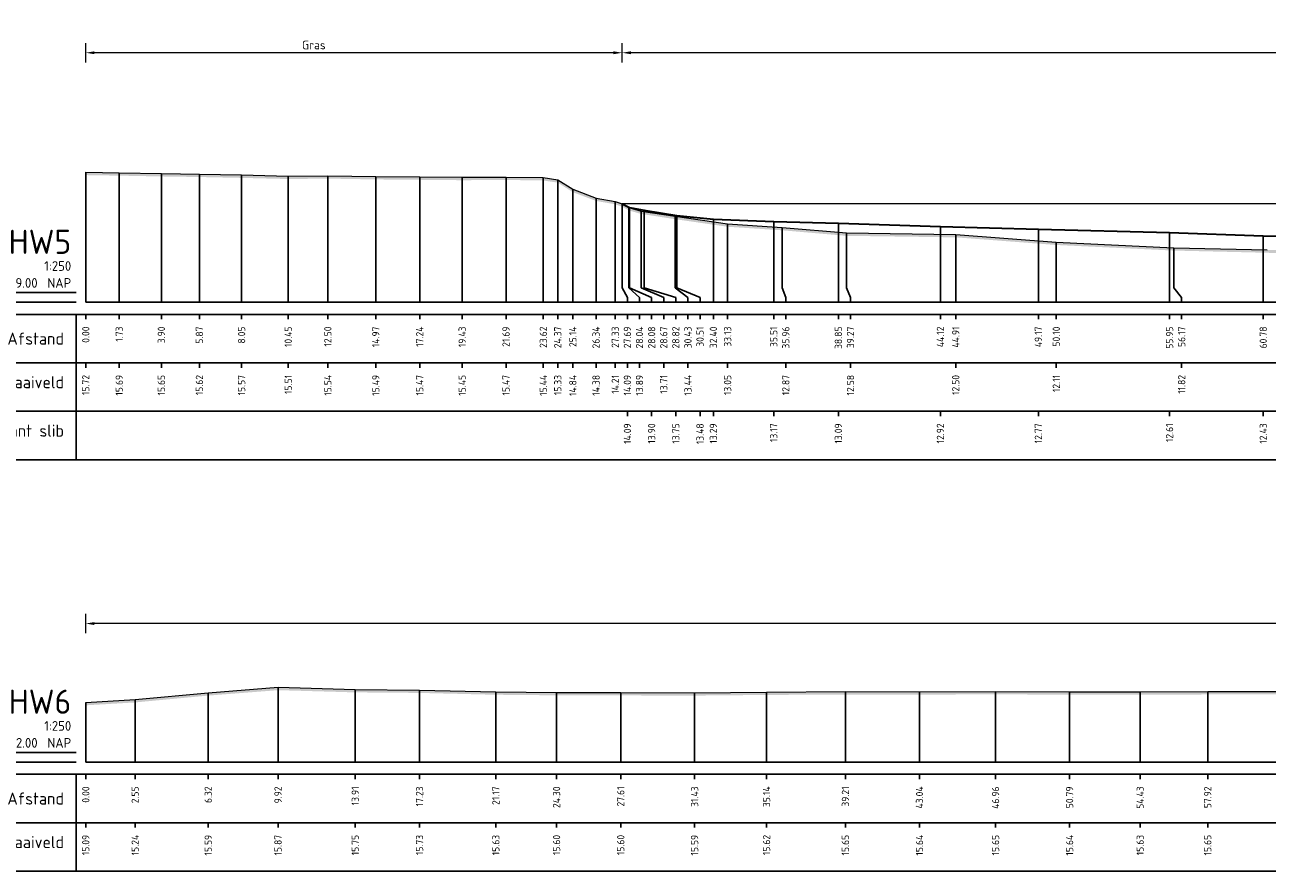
# Model space of a CAD drawing. Header units: metres. Extents: x 197882 to 206172, y 361908 to 364395.
# Tile 39 of 50: x 205781 to 205845, y 364260 to 364304. Entities that reach past the tile are written whole.
import ezdxf
from ezdxf.enums import TextEntityAlignment as Align

# ---------------------------------------------------------------- set-up
doc = ezdxf.new("R2010")
doc.units = ezdxf.units.M
doc.header["$PDMODE"] = 35
doc.header["$PDSIZE"] = 0.075
for name, color, linetype, lineweight in [('X-ME-AL-PROFIEL_BOVENKANT SLIB-GD', 42, 'Continuous', 35), ('X-ME-AL-PROFIEL_HUIDIG MAAIVELD-GD', 252, 'Continuous', 0), ('X-XX-AL-DETAIL1-M', 7, 'Continuous', 18)]:
    doc.layers.add(name, color=color, linetype=linetype, lineweight=lineweight)
doc.layers.add('X-ME-AL-PROFIEL_WATERLIJN-GD', color=150, linetype='Continuous')
doc.layers.add('X-ME-AL-PROFIELRASTER-S', color=7, linetype='Continuous')
doc.styles.add('NLCS-ISO-ANNOTATIEF-T18', font='NLCS-ISO.ttf', dxfattribs={"height": 1.8})
doc.styles.add('NLCS-ISO-ANNOTATIVE-T18', font='NLCS-ISO.ttf', dxfattribs={"height": 1.8})
doc.dimstyles.new('NLCS-ANNOTATIEF-T18-PIJL_L2_H0', dxfattribs={"dimtxt": 2.5, "dimasz": 1.8, "dimexe": 2, "dimexo": 2, "dimgap": 0.7, "dimtad": 1, "dimzin": 0, "dimdsep": 46, "dimtxsty": 'NLCS-ISO-ANNOTATIEF-T18', "dimcen": 0, "dimdle": 2, "dimclrd": 256, "dimclre": 256, "dimclrt": 10, "dimaunit": 2, "dimadec": 0, "dimazin": 0, "dimtfac": 1, "dimtdec": 3, "dimtofl": 0, "dimtmove": 0, "dimatfit": 3, "dimfxl": 2, "dimfxlon": 1, "dimtfillclr": 256, "dimtolj": 1, "dimtzin": 0, "dimlwd": -1, "dimlwe": -1, "dimarcsym": 0})

# ---------------------------------------------------------------- blocks, each defined once
blk = doc.blocks.new('SAL-PROFIELRASTER-D')
at = {"color": 0, "linetype": 'ByBlock', "lineweight": -2, "flags": 128}
for points in [[(-2, 0), (-72, 0)], [(-24, 2), (-23, 0), (-22, 2), (-2, 2)], [(-72, -12.5), (-72, -2.5)], [(0, -2.5), (-72, -2.5)], [(-2, -12.5), (-2, -2.5)], [(0, -12.5), (-72, -12.5)]]:
    blk.add_lwpolyline(points, dxfattribs=at)
at = {"color": 0, "linetype": 'ByBlock', "lineweight": -2, "style": 'NLCS-ISO-ANNOTATIVE-T18'}
blk.add_text('NAP', height=2, dxfattribs=at).set_placement((-3, 3), align=Align.RIGHT)
blk.add_text('Afstand', height=2.5, dxfattribs=at).set_placement((-4.5, -7.5), align=Align.MIDDLE_RIGHT)
for tag, height, p in [('PROFIELNR', 5, (-3, 10)), ('SCHAAL', 2, (-3, 6.5)), ('NAP', 2, (-9.94, 3))]:
    blk.add_attdef(tag, text='', height=height, dxfattribs=at).set_placement(p, align=Align.RIGHT)
blk = doc.blocks.new('SAL-PROFIELRASTER_BALK_EIND1-D')
at = {"color": 0, "linetype": 'ByBlock', "lineweight": -2, "flags": 128}
for points in [[(0, 0), (1, 0)], [(0, -2.5), (1, -2.5)], [(0, -12.5), (1, -12.5)]]:
    blk.add_lwpolyline(points, dxfattribs=at)
blk = doc.blocks.new('SAL-PROFIELRASTER_BALK-D')
at = {"color": 0, "linetype": 'ByBlock', "lineweight": -2}
for p, q in [((-72, -12.5), (-72, -2.5)), ((-2, -2.5), (-2, -12.5)), ((0, -12.5), (-72, -12.5))]:
    blk.add_line(p, q, dxfattribs=at)
at = {"color": 0, "linetype": 'ByBlock', "lineweight": -2, "style": 'NLCS-ISO-ANNOTATIVE-T18'}
for tag, height, p in [('TITEL1', 2.5, (-4.5, -6.5)), ('TITEL2', 1.5, (-4.5, -9.5))]:
    blk.add_attdef(tag, text='', height=height, dxfattribs=at).set_placement(p, align=Align.MIDDLE_RIGHT)
blk = doc.blocks.new('SAL-PROFIELRASTER_BALK_EIND2-D')
at = {"color": 0, "linetype": 'ByBlock', "lineweight": -2}
blk.add_line((1, -12.5), (0, -12.5), dxfattribs=at)
blk = doc.blocks.new('SAL-PROFIELRASTER_BALK_DATA-D')
at = {"color": 0, "linetype": 'ByBlock', "lineweight": -2}
blk.add_lwpolyline([(0, -3.5), (0, -2.5)], dxfattribs=at)
at = {"color": 0, "linetype": 'ByBlock', "lineweight": -2, "style": 'NLCS-ISO-ANNOTATIVE-T18'}
blk.add_attdef('GETAL', text='', height=1.5, rotation=90, dxfattribs=at).set_placement((0.75, -5), align=Align.RIGHT)
blk = doc.blocks.new('SAL-PROFIELRASTER_AANHAAL-D')
at = {"color": 9, "linetype": 'ByBlock', "lineweight": -2, "flags": 128}
blk.add_lwpolyline([(0, 1), (0, 0)], dxfattribs=at)
blk = doc.blocks.new('SAL-PROFIELRASTER_AANHAAL_STAGGER-D')
at = {"color": 9, "linetype": 'ByBlock', "lineweight": -2, "flags": 128}
for points in [[(0, 0), (0, -0.25)], [(0, -0.25), (1, -0.75)], [(1, -0.75), (1, -1)]]:
    blk.add_lwpolyline(points, dxfattribs=at)
blk = doc.blocks.new('*D18')
at = {"layer": 'Defpoints', "color": 0, "transparency": 16777216}
for p in [(205783.859, 364272.932), (205783.859, 364265.773), (206058.694, 364265.773)]:
    blk.add_point(p, dxfattribs=at)
at = {"layer": 'X-XX-AL-DETAIL1-M', "transparency": 16777216}
for p, q in [((205783.859, 364272.432), (205783.859, 364273.432)), ((206058.694, 364272.432), (206058.694, 364273.432)), ((206058.244, 364272.932), (205784.309, 364272.932))]:
    blk.add_line(p, q, dxfattribs=at)
for points in [[(205784.309, 364273.007), (205784.309, 364272.857), (205783.859, 364272.932)], [(206058.244, 364273.007), (206058.244, 364272.857), (206058.694, 364272.932)]]:
    blk.add_solid(points, dxfattribs=at)
at = {"layer": 'X-XX-AL-DETAIL1-M', "color": 10, "transparency": 16777216, "insert": (205861.611, 364273.332), "char_height": 0.45, "attachment_point": 5, "style": 'NLCS-ISO-ANNOTATIEF-T18'}
blk.add_mtext('\\A1;Gras', dxfattribs=at)
blk = doc.blocks.new('*D72')
at = {"layer": 'Defpoints', "color": 0, "transparency": 16777216}
for p in [(205783.859, 364302.4), (205811.547, 364294.603), (205783.859, 364289.516)]:
    blk.add_point(p, dxfattribs=at)
at = {"layer": 'X-XX-AL-DETAIL1-M', "transparency": 16777216}
for p, q in [((205783.859, 364301.9), (205783.859, 364302.9)), ((205811.547, 364301.9), (205811.547, 364302.9)), ((205811.097, 364302.4), (205784.309, 364302.4))]:
    blk.add_line(p, q, dxfattribs=at)
for points in [[(205784.309, 364302.475), (205784.309, 364302.325), (205783.859, 364302.4)], [(205811.097, 364302.475), (205811.097, 364302.325), (205811.547, 364302.4)]]:
    blk.add_solid(points, dxfattribs=at)
at = {"layer": 'X-XX-AL-DETAIL1-M', "color": 10, "transparency": 16777216, "insert": (205795.633, 364302.8), "char_height": 0.45, "attachment_point": 5, "style": 'NLCS-ISO-ANNOTATIEF-T18'}
blk.add_mtext('\\A1;Gras', dxfattribs=at)
blk = doc.blocks.new('*D73')
at = {"layer": 'Defpoints', "color": 0, "transparency": 16777216}
for p in [(205811.547, 364302.4), (205811.547, 364294.603), (205964.272, 364294.609)]:
    blk.add_point(p, dxfattribs=at)
at = {"layer": 'X-XX-AL-DETAIL1-M', "transparency": 16777216}
for p, q in [((205811.547, 364301.9), (205811.547, 364302.9)), ((205964.272, 364301.9), (205964.272, 364302.9)), ((205963.822, 364302.4), (205811.997, 364302.4))]:
    blk.add_line(p, q, dxfattribs=at)
for points in [[(205811.997, 364302.475), (205811.997, 364302.325), (205811.547, 364302.4)], [(205963.822, 364302.475), (205963.822, 364302.325), (205964.272, 364302.4)]]:
    blk.add_solid(points, dxfattribs=at)
at = {"layer": 'X-XX-AL-DETAIL1-M', "color": 10, "transparency": 16777216, "insert": (205887.91, 364302.8), "char_height": 0.45, "attachment_point": 5, "style": 'NLCS-ISO-ANNOTATIEF-T18'}
blk.add_mtext('\\A1;Waterbodem met slib', dxfattribs=at)

msp = doc.modelspace()

# ---------------------------------------------------------------- hatches: boundary and pattern name
at = {"layer": 'X-ME-AL-PROFIEL_HUIDIG MAAIVELD-GD'}
h = msp.add_hatch(dxfattribs=at)
h.set_pattern_fill('AGR-MAAIVELD', color=256, scale=0.05, pattern_type=2)
h.set_pattern_definition([(45, (0.7585, 70.3239), (-0.25000007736, 0.25000007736), []), (45, (0.72278, 70.3596), (0, 0.50000015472), [0.3535535, -0.3535535]), (45, (0.68707, 70.39532), (0, 0.50000015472), [0.3535535, -0.3535535]), (45, (0.65085, 70.43153), (0, 0.50000015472), [0.3535535, -0.3535535]), (45, (0.61564, 70.46675), (0, 0.50000015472), [0.3535535, -0.3535535]), (45, (0.57992, 70.50246), (0, 0.50000015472), [0.3535535, -0.3535535]), (45, (0.5442, 70.53818), (0, 0.50000015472), [0.3535535, -0.3535535]), (315, (0.7585, 70.3239), (0.25000007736, 0.25000007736), []), (315, (0.7942, 70.3596), (0.50000015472, -1e-16), [0.3535535, -0.3535535]), (315, (0.82992, 70.39532), (0.50000015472, -1e-16), [0.3535535, -0.3535535]), (315, (0.86614, 70.43153), (0.50000015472, -1e-16), [0.3535535, -0.3535535]), (315, (0.90135, 70.46675), (0.50000015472, -1e-16), [0.3535535, -0.3535535]), (315, (0.93707, 70.50246), (0.50000015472, -1e-16), [0.3535535, -0.3535535]), (315, (0.97278, 70.53818), (0.50000015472, -1e-16), [0.3535535, -0.3535535])])
h.paths.add_polyline_path([(205989.776, 364297.821), (205988.056, 364297.465), (205986.32, 364297.003), (205984.461, 364296.601), (205982.677, 364296.431), (205980.743, 364296.439), (205978.392, 364296.283), (205976.431, 364295.887), (205974.215, 364295.826), (205972.028, 364295.718), (205970.071, 364295.382), (205967.749, 364295.366), (205966.781, 364295.066), (205965.201, 364294.788), (205964.384, 364294.698), (205964.272, 364294.609), (205964.266, 364294.49), (205963.896, 364294.47), (205962.933, 364294.417), (205959.28, 364294.278), (205956.396, 364294.154), (205954.075, 364294.147), (205950.812, 364294.1), (205945.465, 364293.873), (205940.37, 364293.704), (205938.909, 364293.575), (205937.272, 364293.613), (205933.473, 364292.484), (205928.859, 364292.321), (205925.803, 364292.489), (205919.735, 364292.589), (205917.211, 364292.563), (205914.452, 364292.471), (205908.902, 364292.636), (205902.81, 364293.064), (205898.796, 364292.868), (205891.161, 364292.187), (205884.458, 364291.966), (205879.794, 364291.947), (205876.071, 364292.059), (205870.865, 364292.047), (205866.311, 364291.945), (205861.701, 364291.936), (205854.332, 364291.969), (205848.692, 364292.117), (205844.852, 364292.223), (205840.029, 364292.337), (205833.959, 364292.626), (205828.768, 364293.02), (205823.124, 364293.098), (205819.815, 364293.383), (205816.992, 364293.567), (205814.29, 364293.957), (205812.525, 364294.23), (205811.894, 364294.409), (205811.547, 364294.603), (205811.194, 364294.726), (205810.2, 364294.899), (205809.004, 364295.352), (205808.226, 364295.845), (205807.479, 364295.954), (205805.553, 364295.983), (205803.289, 364295.969), (205801.099, 364295.99), (205798.832, 364296.01), (205796.356, 364296.052), (205794.312, 364296.03), (205791.904, 364296.09), (205789.726, 364296.134), (205787.762, 364296.163), (205785.587, 364296.205), (205783.859, 364296.232), (205783.859, 364296.082), (205785.587, 364296.055), (205787.762, 364296.013), (205789.726, 364295.984), (205791.904, 364295.94), (205794.312, 364295.88), (205796.356, 364295.902), (205798.832, 364295.86), (205801.099, 364295.84), (205803.289, 364295.819), (205805.553, 364295.833), (205807.479, 364295.804), (205808.226, 364295.695), (205809.004, 364295.202), (205810.2, 364294.749), (205811.194, 364294.576), (205811.547, 364294.453), (205811.894, 364294.259), (205812.525, 364294.08), (205814.29, 364293.807), (205816.992, 364293.417), (205819.815, 364293.233), (205823.124, 364292.948), (205828.768, 364292.87), (205833.959, 364292.476), (205840.029, 364292.187), (205844.852, 364292.073), (205848.692, 364291.967), (205854.332, 364291.819), (205861.701, 364291.786), (205866.311, 364291.795), (205870.865, 364291.897), (205876.071, 364291.909), (205879.794, 364291.797), (205884.458, 364291.816), (205891.161, 364292.037), (205898.796, 364292.718), (205902.81, 364292.914), (205908.902, 364292.486), (205914.452, 364292.321), (205917.211, 364292.413), (205919.735, 364292.439), (205925.803, 364292.339), (205928.859, 364292.171), (205933.473, 364292.334), (205937.272, 364293.463), (205938.909, 364293.425), (205940.37, 364293.554), (205945.465, 364293.723), (205950.812, 364293.95), (205954.075, 364293.997), (205956.396, 364294.004), (205959.28, 364294.128), (205962.933, 364294.267), (205963.896, 364294.32), (205964.266, 364294.34), (205964.272, 364294.459), (205964.384, 364294.548), (205965.201, 364294.638), (205966.781, 364294.916), (205967.749, 364295.216), (205970.071, 364295.232), (205972.028, 364295.568), (205974.215, 364295.676), (205976.431, 364295.737), (205978.392, 364296.133), (205980.743, 364296.289), (205982.677, 364296.281), (205984.461, 364296.451), (205986.32, 364296.853), (205988.056, 364297.315), (205989.776, 364297.671)])
h = msp.add_hatch(dxfattribs=at)
h.set_pattern_fill('AGR-MAAIVELD', color=256, scale=0.05, pattern_type=2)
h.set_pattern_definition([(45, (-3.94736, 88.7381), (-0.25000007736, 0.25000007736), []), (45, (-3.98308, 88.7738), (0, 0.50000015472), [0.3535535, -0.3535535]), (45, (-4.0188, 88.8095), (0, 0.50000015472), [0.3535535, -0.3535535]), (45, (-4.055, 88.84573), (0, 0.50000015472), [0.3535535, -0.3535535]), (45, (-4.09022, 88.88094), (0, 0.50000015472), [0.3535535, -0.3535535]), (45, (-4.12593, 88.91666), (0, 0.50000015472), [0.3535535, -0.3535535]), (45, (-4.16165, 88.95237), (0, 0.50000015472), [0.3535535, -0.3535535]), (315, (-3.94736, 88.7381), (0.25000007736, 0.25000007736), []), (315, (-3.91165, 88.7738), (0.50000015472, -1e-16), [0.3535535, -0.3535535]), (315, (-3.87593, 88.8095), (0.50000015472, -1e-16), [0.3535535, -0.3535535]), (315, (-3.83972, 88.84573), (0.50000015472, -1e-16), [0.3535535, -0.3535535]), (315, (-3.8045, 88.88094), (0.50000015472, -1e-16), [0.3535535, -0.3535535]), (315, (-3.7688, 88.91666), (0.50000015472, -1e-16), [0.3535535, -0.3535535]), (315, (-3.73308, 88.95237), (0.50000015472, -1e-16), [0.3535535, -0.3535535])])
h.paths.add_polyline_path([(206058.694, 364268.278), (206058.694, 364268.128), (206056.755, 364268.105), (206054.901, 364268.32), (206053.026, 364268.658), (206050.638, 364268.776), (206047.564, 364268.958), (206044.231, 364269.111), (206041.149, 364269.136), (206037.967, 364269.116), (206034.783, 364269.09), (206031.68, 364269.101), (206028.204, 364269.095), (206024.446, 364269.07), (206020.86, 364269.075), (206017.365, 364269.035), (206014.154, 364269.038), (206010.9, 364268.974), (206007.775, 364269.008), (206004.054, 364268.996), (206000.955, 364268.99), (205997.534, 364269.026), (205993.818, 364269.029), (205990.491, 364269.044), (205987.308, 364269.036), (205983.739, 364269.062), (205980.111, 364269.084), (205976.164, 364269.102), (205972.273, 364269.151), (205968.629, 364269.175), (205964.898, 364269.154), (205961.325, 364269.196), (205957.4, 364269.172), (205953.448, 364269.219), (205950.008, 364269.225), (205946.852, 364269.199), (205942.859, 364269.241), (205938.899, 364269.218), (205935.142, 364269.223), (205932.026, 364269.26), (205928.492, 364269.241), (205925.201, 364269.259), (205921.953, 364269.248), (205918.218, 364269.264), (205913.983, 364269.251), (205910.799, 364269.264), (205907.127, 364269.249), (205903.465, 364269.233), (205899.561, 364269.272), (205895.673, 364269.246), (205891.741, 364269.258), (205888.026, 364269.263), (205884.191, 364269.272), (205880.676, 364269.253), (205877.137, 364269.223), (205873.384, 364269.229), (205869.43, 364269.241), (205865.38, 364269.265), (205861.505, 364269.275), (205857.725, 364269.255), (205853.644, 364269.282), (205849.613, 364269.287), (205845.684, 364269.277), (205841.774, 364269.27), (205838.288, 364269.256), (205834.645, 364269.259), (205830.823, 364269.276), (205826.896, 364269.262), (205823.072, 364269.268), (205819.002, 364269.245), (205815.288, 364269.212), (205811.474, 364269.219), (205808.163, 364269.226), (205805.03, 364269.255), (205801.09, 364269.35), (205797.771, 364269.377), (205793.784, 364269.492), (205790.18, 364269.213), (205786.409, 364268.859), (205783.859, 364268.71), (205783.859, 364268.86), (205786.409, 364269.009), (205790.18, 364269.363), (205793.784, 364269.642), (205797.771, 364269.527), (205801.09, 364269.5), (205805.03, 364269.405), (205808.163, 364269.376), (205811.474, 364269.369), (205815.288, 364269.362), (205819.002, 364269.395), (205823.072, 364269.418), (205826.896, 364269.412), (205830.823, 364269.426), (205834.645, 364269.409), (205838.288, 364269.406), (205841.774, 364269.42), (205845.684, 364269.427), (205849.613, 364269.437), (205853.644, 364269.432), (205857.725, 364269.405), (205861.505, 364269.425), (205865.38, 364269.415), (205869.43, 364269.391), (205873.384, 364269.379), (205877.137, 364269.373), (205880.676, 364269.403), (205884.191, 364269.422), (205888.026, 364269.413), (205891.741, 364269.408), (205895.673, 364269.396), (205899.561, 364269.422), (205903.465, 364269.383), (205907.127, 364269.399), (205910.799, 364269.414), (205913.983, 364269.401), (205918.218, 364269.414), (205921.953, 364269.398), (205925.201, 364269.409), (205928.492, 364269.391), (205932.026, 364269.41), (205935.142, 364269.373), (205938.899, 364269.368), (205942.859, 364269.391), (205946.852, 364269.349), (205950.008, 364269.375), (205953.448, 364269.369), (205957.4, 364269.322), (205961.325, 364269.346), (205964.898, 364269.304), (205968.629, 364269.325), (205972.273, 364269.301), (205976.164, 364269.252), (205980.111, 364269.234), (205983.739, 364269.212), (205987.308, 364269.186), (205990.491, 364269.194), (205993.818, 364269.179), (205997.534, 364269.176), (206000.955, 364269.14), (206004.054, 364269.146), (206007.775, 364269.158), (206010.9, 364269.124), (206014.154, 364269.188), (206017.365, 364269.185), (206020.86, 364269.225), (206024.446, 364269.22), (206028.204, 364269.245), (206031.68, 364269.251), (206034.783, 364269.24), (206037.967, 364269.266), (206041.149, 364269.286), (206044.231, 364269.261), (206047.564, 364269.108), (206050.638, 364268.926), (206053.026, 364268.808), (206054.901, 364268.47), (206056.755, 364268.255)])

# ---------------------------------------------------------------- linework, layer by layer
at = {"layer": 'X-ME-AL-PROFIEL_BOVENKANT SLIB-GD'}
msp.add_lwpolyline([(205811.547, 364294.603), (205811.935, 364294.412), (205812.683, 364294.269), (205814.372, 364294), (205816.257, 364293.803), (205819.372, 364293.686), (205822.71, 364293.605), (205827.976, 364293.432), (205833.032, 364293.286), (205839.805, 364293.121), (205844.64, 364292.943), (205848.335, 364292.922), (205853.545, 364292.934), (205861.013, 364292.837), (205865.923, 364292.823), (205870.271, 364292.797), (205875.459, 364292.722), (205879.02, 364292.929), (205883.793, 364292.775), (205890.385, 364293.021), (205897.552, 364293.062), (205902.418, 364293.159), (205908.141, 364293.265), (205913.799, 364293.19)], dxfattribs=at)
at = {"layer": 'X-ME-AL-PROFIEL_HUIDIG MAAIVELD-GD'}
for points in [[(205783.859, 364296.232), (205785.587, 364296.205), (205787.762, 364296.163), (205789.726, 364296.134), (205791.904, 364296.09), (205794.312, 364296.03), (205796.356, 364296.052), (205798.832, 364296.01), (205801.099, 364295.99), (205803.289, 364295.969), (205805.553, 364295.983), (205807.479, 364295.954), (205808.226, 364295.845), (205809.004, 364295.352), (205810.2, 364294.899), (205811.194, 364294.726), (205811.547, 364294.603), (205811.894, 364294.409), (205812.525, 364294.23), (205814.29, 364293.957), (205816.992, 364293.567), (205819.815, 364293.383), (205823.124, 364293.098), (205828.768, 364293.02), (205833.959, 364292.626), (205840.029, 364292.337), (205844.852, 364292.223)], [(205783.859, 364268.86), (205786.409, 364269.009), (205790.18, 364269.363), (205793.784, 364269.642), (205797.771, 364269.527), (205801.09, 364269.5), (205805.03, 364269.405), (205808.163, 364269.376), (205811.474, 364269.369), (205815.288, 364269.362), (205819.002, 364269.395), (205823.072, 364269.418), (205826.896, 364269.412), (205830.823, 364269.426), (205834.645, 364269.409), (205838.288, 364269.406), (205841.774, 364269.42), (205845.684, 364269.427)]]:
    msp.add_lwpolyline(points, dxfattribs=at)
at = {"layer": 'X-ME-AL-PROFIEL_WATERLIJN-GD'}
msp.add_lwpolyline([(205811.547, 364294.603), (205964.272, 364294.609)], dxfattribs=at)

# ---------------------------------------------------------------- block references
at = {"layer": 'X-ME-AL-PROFIELRASTER-S'}
for p, yscale in [((205783.859, 364289.516), 6.715999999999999), ((205785.587, 364289.516), 6.689), ((205787.762, 364289.516), 6.647), ((205789.726, 364289.516), 6.618), ((205791.904, 364289.516), 6.574), ((205794.312, 364289.516), 6.513999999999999), ((205796.356, 364289.516), 6.536), ((205798.832, 364289.516), 6.494), ((205801.099, 364289.516), 6.474), ((205803.289, 364289.516), 6.452999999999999), ((205805.553, 364289.516), 6.467000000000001), ((205807.479, 364289.516), 6.438000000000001), ((205808.226, 364289.516), 6.329000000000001), ((205809.004, 364289.516), 5.836), ((205810.2, 364289.516), 5.382999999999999), ((205811.194, 364289.516), 5.210000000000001), ((205811.547, 364290.516), 4.087), ((205811.547, 364290.516), 4.087), ((205811.547, 364290.516), 4.087), ((205811.547, 364290.516), 4.087), ((205811.894, 364290.516), 3.893000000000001), ((205811.935, 364290.516), 3.896000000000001), ((205812.525, 364290.516), 3.714), ((205812.683, 364290.516), 3.753), ((205814.29, 364290.516), 3.441000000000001), ((205814.372, 364290.516), 3.484), ((205816.257, 364289.516), 4.287000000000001), ((205816.992, 364289.516), 4.051), ((205819.372, 364289.516), 4.17), ((205822.71, 364289.516), 4.089), ((205819.815, 364290.516), 2.867000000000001), ((205823.124, 364290.516), 2.582000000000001), ((205827.976, 364289.516), 3.916), ((205828.768, 364289.516), 3.504), ((205833.032, 364289.516), 3.77), ((205839.805, 364289.516), 3.605), ((205844.64, 364289.516), 3.427), ((205833.959, 364289.516), 3.109999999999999), ((205840.029, 364290.516), 1.821), ((205790.18, 364265.773), 3.59), ((205793.784, 364265.773), 3.869), ((205797.771, 364265.773), 3.754), ((205801.09, 364265.773), 3.727), ((205805.03, 364265.773), 3.632), ((205808.163, 364265.773), 3.603), ((205811.474, 364265.773), 3.596), ((205815.288, 364265.773), 3.589), ((205819.002, 364265.773), 3.622), ((205823.072, 364265.773), 3.645), ((205826.896, 364265.773), 3.638999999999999), ((205830.823, 364265.773), 3.653), ((205834.645, 364265.773), 3.635999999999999), ((205838.288, 364265.773), 3.632999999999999), ((205841.774, 364265.773), 3.647), ((205783.859, 364265.773), 3.087), ((205786.409, 364265.773), 3.236000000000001)]:
    msp.add_blockref('SAL-PROFIELRASTER_AANHAAL-D', p, dxfattribs=dict(at, yscale=yscale))
at = {"layer": 'X-ME-AL-PROFIELRASTER-S', "xscale": 0.25, "yscale": 0.25, "zscale": 0.25}
for name, p, values in [('SAL-PROFIELRASTER-D', (205783.859, 364289.516), {'PROFIELNR': 'HW5', 'SCHAAL': '1:250', 'NAP': '9.00'}), ('SAL-PROFIELRASTER_BALK_DATA-D', (205783.859, 364289.516), {'GETAL': '0.00'}), ('SAL-PROFIELRASTER_BALK_DATA-D', (205785.587, 364289.516), {'GETAL': '1.73'}), ('SAL-PROFIELRASTER_BALK_DATA-D', (205787.762, 364289.516), {'GETAL': '3.90'}), ('SAL-PROFIELRASTER_BALK_DATA-D', (205789.726, 364289.516), {'GETAL': '5.87'}), ('SAL-PROFIELRASTER_BALK_DATA-D', (205791.904, 364289.516), {'GETAL': '8.05'}), ('SAL-PROFIELRASTER_BALK_DATA-D', (205794.312, 364289.516), {'GETAL': '10.45'}), ('SAL-PROFIELRASTER_BALK_DATA-D', (205796.356, 364289.516), {'GETAL': '12.50'}), ('SAL-PROFIELRASTER_BALK_DATA-D', (205798.832, 364289.516), {'GETAL': '14.97'}), ('SAL-PROFIELRASTER_BALK_DATA-D', (205801.099, 364289.516), {'GETAL': '17.24'}), ('SAL-PROFIELRASTER_BALK_DATA-D', (205803.289, 364289.516), {'GETAL': '19.43'}), ('SAL-PROFIELRASTER_BALK_DATA-D', (205805.553, 364289.516), {'GETAL': '21.69'}), ('SAL-PROFIELRASTER_BALK_DATA-D', (205807.479, 364289.516), {'GETAL': '23.62'}), ('SAL-PROFIELRASTER_BALK_DATA-D', (205808.226, 364289.516), {'GETAL': '24.37'}), ('SAL-PROFIELRASTER_BALK_DATA-D', (205809.004, 364289.516), {'GETAL': '25.14'}), ('SAL-PROFIELRASTER_BALK_DATA-D', (205810.2, 364289.516), {'GETAL': '26.34'}), ('SAL-PROFIELRASTER_BALK_DATA-D', (205811.194, 364289.516), {'GETAL': '27.33'}), ('SAL-PROFIELRASTER_BALK_DATA-D', (205811.819, 364289.516), {'GETAL': '27.69'}), ('SAL-PROFIELRASTER_BALK_DATA-D', (205811.819, 364289.516), {'GETAL': '27.69'}), ('SAL-PROFIELRASTER_BALK_DATA-D', (205811.819, 364289.516), {'GETAL': '27.69'}), ('SAL-PROFIELRASTER_BALK_DATA-D', (205811.819, 364289.516), {'GETAL': '27.69'}), ('SAL-PROFIELRASTER_BALK_DATA-D', (205812.444, 364289.516), {'GETAL': '28.04'}), ('SAL-PROFIELRASTER_BALK_DATA-D', (205813.069, 364289.516), {'GETAL': '28.08'}), ('SAL-PROFIELRASTER_BALK_DATA-D', (205813.694, 364289.516), {'GETAL': '28.67'}), ('SAL-PROFIELRASTER_BALK_DATA-D', (205814.319, 364289.516), {'GETAL': '28.82'}), ('SAL-PROFIELRASTER_BALK_DATA-D', (205814.944, 364289.516), {'GETAL': '30.43'}), ('SAL-PROFIELRASTER_BALK_DATA-D', (205815.569, 364289.516), {'GETAL': '30.51'}), ('SAL-PROFIELRASTER_BALK_DATA-D', (205816.257, 364289.516), {'GETAL': '32.40'}), ('SAL-PROFIELRASTER_BALK_DATA-D', (205816.992, 364289.516), {'GETAL': '33.13'}), ('SAL-PROFIELRASTER_BALK_DATA-D', (205819.372, 364289.516), {'GETAL': '35.51'}), ('SAL-PROFIELRASTER_BALK_DATA-D', (205819.997, 364289.516), {'GETAL': '35.96'}), ('SAL-PROFIELRASTER_BALK_DATA-D', (205822.71, 364289.516), {'GETAL': '38.85'}), ('SAL-PROFIELRASTER_BALK_DATA-D', (205823.335, 364289.516), {'GETAL': '39.27'}), ('SAL-PROFIELRASTER_BALK_DATA-D', (205827.976, 364289.516), {'GETAL': '44.12'}), ('SAL-PROFIELRASTER_BALK_DATA-D', (205828.768, 364289.516), {'GETAL': '44.91'}), ('SAL-PROFIELRASTER_BALK_DATA-D', (205833.032, 364289.516), {'GETAL': '49.17'}), ('SAL-PROFIELRASTER_BALK_DATA-D', (205833.959, 364289.516), {'GETAL': '50.10'}), ('SAL-PROFIELRASTER_BALK_DATA-D', (205839.805, 364289.516), {'GETAL': '55.95'}), ('SAL-PROFIELRASTER_BALK_DATA-D', (205840.43, 364289.516), {'GETAL': '56.17'}), ('SAL-PROFIELRASTER_BALK_DATA-D', (205844.64, 364289.516), {'GETAL': '60.78'}), ('SAL-PROFIELRASTER_BALK-D', (205783.859, 364287.016), {'TITEL1': 'Hoogte Maaiveld'}), ('SAL-PROFIELRASTER_BALK_DATA-D', (205783.859, 364287.016), {'GETAL': '15.72'}), ('SAL-PROFIELRASTER_BALK_DATA-D', (205785.587, 364287.016), {'GETAL': '15.69'}), ('SAL-PROFIELRASTER_BALK_DATA-D', (205787.762, 364287.016), {'GETAL': '15.65'}), ('SAL-PROFIELRASTER_BALK_DATA-D', (205789.726, 364287.016), {'GETAL': '15.62'}), ('SAL-PROFIELRASTER_BALK_DATA-D', (205791.904, 364287.016), {'GETAL': '15.57'}), ('SAL-PROFIELRASTER_BALK_DATA-D', (205794.312, 364287.016), {'GETAL': '15.51'}), ('SAL-PROFIELRASTER_BALK_DATA-D', (205796.356, 364287.016), {'GETAL': '15.54'}), ('SAL-PROFIELRASTER_BALK_DATA-D', (205798.832, 364287.016), {'GETAL': '15.49'}), ('SAL-PROFIELRASTER_BALK_DATA-D', (205801.099, 364287.016), {'GETAL': '15.47'}), ('SAL-PROFIELRASTER_BALK_DATA-D', (205803.289, 364287.016), {'GETAL': '15.45'}), ('SAL-PROFIELRASTER_BALK_DATA-D', (205805.553, 364287.016), {'GETAL': '15.47'}), ('SAL-PROFIELRASTER_BALK_DATA-D', (205807.479, 364287.016), {'GETAL': '15.44'}), ('SAL-PROFIELRASTER_BALK_DATA-D', (205808.226, 364287.016), {'GETAL': '15.33'}), ('SAL-PROFIELRASTER_BALK_DATA-D', (205809.004, 364287.016), {'GETAL': '14.84'}), ('SAL-PROFIELRASTER_BALK_DATA-D', (205810.2, 364287.016), {'GETAL': '14.38'}), ('SAL-PROFIELRASTER_BALK_DATA-D', (205811.194, 364287.016), {'GETAL': '14.21'}), ('SAL-PROFIELRASTER_BALK_DATA-D', (205811.819, 364287.016), {'GETAL': '14.09'}), ('SAL-PROFIELRASTER_BALK_DATA-D', (205812.444, 364287.016), {'GETAL': '13.89'}), ('SAL-PROFIELRASTER_BALK_DATA-D', (205813.694, 364287.016), {'GETAL': '13.71'}), ('SAL-PROFIELRASTER_BALK_DATA-D', (205814.944, 364287.016), {'GETAL': '13.44'}), ('SAL-PROFIELRASTER_BALK_DATA-D', (205816.992, 364287.016), {'GETAL': '13.05'}), ('SAL-PROFIELRASTER_BALK_DATA-D', (205819.997, 364287.016), {'GETAL': '12.87'}), ('SAL-PROFIELRASTER_BALK_DATA-D', (205823.335, 364287.016), {'GETAL': '12.58'}), ('SAL-PROFIELRASTER_BALK_DATA-D', (205828.768, 364287.016), {'GETAL': '12.50'}), ('SAL-PROFIELRASTER_BALK_DATA-D', (205833.959, 364287.016), {'GETAL': '12.11'}), ('SAL-PROFIELRASTER_BALK_DATA-D', (205840.43, 364287.016), {'GETAL': '11.82'}), ('SAL-PROFIELRASTER_BALK-D', (205783.859, 364284.516), {'TITEL1': 'Hoogte Bovenkant slib'}), ('SAL-PROFIELRASTER_BALK_DATA-D', (205811.819, 364284.516), {'GETAL': '14.09'}), ('SAL-PROFIELRASTER_BALK_DATA-D', (205813.069, 364284.516), {'GETAL': '13.90'}), ('SAL-PROFIELRASTER_BALK_DATA-D', (205814.319, 364284.516), {'GETAL': '13.75'}), ('SAL-PROFIELRASTER_BALK_DATA-D', (205815.569, 364284.516), {'GETAL': '13.48'}), ('SAL-PROFIELRASTER_BALK_DATA-D', (205816.257, 364284.516), {'GETAL': '13.29'}), ('SAL-PROFIELRASTER_BALK_DATA-D', (205819.372, 364284.516), {'GETAL': '13.17'}), ('SAL-PROFIELRASTER_BALK_DATA-D', (205822.71, 364284.516), {'GETAL': '13.09'}), ('SAL-PROFIELRASTER_BALK_DATA-D', (205827.976, 364284.516), {'GETAL': '12.92'}), ('SAL-PROFIELRASTER_BALK_DATA-D', (205833.032, 364284.516), {'GETAL': '12.77'}), ('SAL-PROFIELRASTER_BALK_DATA-D', (205839.805, 364284.516), {'GETAL': '12.61'}), ('SAL-PROFIELRASTER_BALK_DATA-D', (205844.64, 364284.516), {'GETAL': '12.43'}), ('SAL-PROFIELRASTER-D', (205783.859, 364265.773), {'PROFIELNR': 'HW6', 'SCHAAL': '1:250', 'NAP': '12.00'}), ('SAL-PROFIELRASTER_BALK_DATA-D', (205783.859, 364265.773), {'GETAL': '0.00'}), ('SAL-PROFIELRASTER_BALK_DATA-D', (205786.409, 364265.773), {'GETAL': '2.55'}), ('SAL-PROFIELRASTER_BALK_DATA-D', (205790.18, 364265.773), {'GETAL': '6.32'}), ('SAL-PROFIELRASTER_BALK_DATA-D', (205793.784, 364265.773), {'GETAL': '9.92'}), ('SAL-PROFIELRASTER_BALK_DATA-D', (205797.771, 364265.773), {'GETAL': '13.91'}), ('SAL-PROFIELRASTER_BALK_DATA-D', (205801.09, 364265.773), {'GETAL': '17.23'}), ('SAL-PROFIELRASTER_BALK_DATA-D', (205805.03, 364265.773), {'GETAL': '21.17'}), ('SAL-PROFIELRASTER_BALK_DATA-D', (205808.163, 364265.773), {'GETAL': '24.30'}), ('SAL-PROFIELRASTER_BALK_DATA-D', (205811.474, 364265.773), {'GETAL': '27.61'}), ('SAL-PROFIELRASTER_BALK_DATA-D', (205815.288, 364265.773), {'GETAL': '31.43'}), ('SAL-PROFIELRASTER_BALK_DATA-D', (205819.002, 364265.773), {'GETAL': '35.14'}), ('SAL-PROFIELRASTER_BALK_DATA-D', (205823.072, 364265.773), {'GETAL': '39.21'}), ('SAL-PROFIELRASTER_BALK_DATA-D', (205826.896, 364265.773), {'GETAL': '43.04'}), ('SAL-PROFIELRASTER_BALK_DATA-D', (205830.823, 364265.773), {'GETAL': '46.96'}), ('SAL-PROFIELRASTER_BALK_DATA-D', (205834.645, 364265.773), {'GETAL': '50.79'}), ('SAL-PROFIELRASTER_BALK_DATA-D', (205838.288, 364265.773), {'GETAL': '54.43'}), ('SAL-PROFIELRASTER_BALK_DATA-D', (205841.774, 364265.773), {'GETAL': '57.92'}), ('SAL-PROFIELRASTER_BALK-D', (205783.859, 364263.273), {'TITEL1': 'Hoogte Maaiveld'}), ('SAL-PROFIELRASTER_BALK_DATA-D', (205783.859, 364263.273), {'GETAL': '15.09'}), ('SAL-PROFIELRASTER_BALK_DATA-D', (205786.409, 364263.273), {'GETAL': '15.24'}), ('SAL-PROFIELRASTER_BALK_DATA-D', (205790.18, 364263.273), {'GETAL': '15.59'}), ('SAL-PROFIELRASTER_BALK_DATA-D', (205793.784, 364263.273), {'GETAL': '15.87'}), ('SAL-PROFIELRASTER_BALK_DATA-D', (205797.771, 364263.273), {'GETAL': '15.75'}), ('SAL-PROFIELRASTER_BALK_DATA-D', (205801.09, 364263.273), {'GETAL': '15.73'}), ('SAL-PROFIELRASTER_BALK_DATA-D', (205805.03, 364263.273), {'GETAL': '15.63'}), ('SAL-PROFIELRASTER_BALK_DATA-D', (205808.163, 364263.273), {'GETAL': '15.60'}), ('SAL-PROFIELRASTER_BALK_DATA-D', (205811.474, 364263.273), {'GETAL': '15.60'}), ('SAL-PROFIELRASTER_BALK_DATA-D', (205815.288, 364263.273), {'GETAL': '15.59'}), ('SAL-PROFIELRASTER_BALK_DATA-D', (205819.002, 364263.273), {'GETAL': '15.62'}), ('SAL-PROFIELRASTER_BALK_DATA-D', (205823.072, 364263.273), {'GETAL': '15.65'}), ('SAL-PROFIELRASTER_BALK_DATA-D', (205826.896, 364263.273), {'GETAL': '15.64'}), ('SAL-PROFIELRASTER_BALK_DATA-D', (205830.823, 364263.273), {'GETAL': '15.65'}), ('SAL-PROFIELRASTER_BALK_DATA-D', (205834.645, 364263.273), {'GETAL': '15.64'}), ('SAL-PROFIELRASTER_BALK_DATA-D', (205838.288, 364263.273), {'GETAL': '15.63'}), ('SAL-PROFIELRASTER_BALK_DATA-D', (205841.774, 364263.273), {'GETAL': '15.65'})]:
    msp.add_blockref(name, p, dxfattribs=at).add_auto_attribs(values)
at = {"layer": 'X-ME-AL-PROFIELRASTER-S'}
for p, xscale, zscale in [((205811.547, 364290.516), 0.2714022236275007, 0.2714022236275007), ((205811.547, 364290.516), 0.2714022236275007, 0.2714022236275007), ((205811.547, 364290.516), 0.2714022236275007, 0.2714022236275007), ((205811.547, 364290.516), 0.2714022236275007, 0.2714022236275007), ((205811.894, 364290.516), 0.5495557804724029, 0.5495557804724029), ((205811.935, 364290.516), 1.133309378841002, 1.133309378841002), ((205812.525, 364290.516), 1.169167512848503, 1.169167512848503), ((205812.683, 364290.516), 1.635787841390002, 1.635787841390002), ((205814.29, 364290.516), 0.6536007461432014, 0.6536007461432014), ((205814.372, 364290.516), 1.196967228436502, 1.196967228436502), ((205819.815, 364290.516), 0.1823856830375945, 0.1823856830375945), ((205823.124, 364290.516), 0.2113330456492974, 0.2113330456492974), ((205840.029, 364290.516), 0.4013405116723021, 0.4013405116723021)]:
    msp.add_blockref('SAL-PROFIELRASTER_AANHAAL_STAGGER-D', p, dxfattribs=dict(at, xscale=xscale, zscale=zscale))
at = {"layer": 'X-ME-AL-PROFIELRASTER-S', "yscale": 0.25}
for name, p, xscale, zscale in [('SAL-PROFIELRASTER_BALK_EIND1-D', (205783.859, 364289.516), 206.5425505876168, 206.5425505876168), ('SAL-PROFIELRASTER_BALK_EIND2-D', (205783.859, 364287.016), 206.5425505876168, 206.5425505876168), ('SAL-PROFIELRASTER_BALK_EIND2-D', (205783.859, 364284.516), 206.5425505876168, 206.5425505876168), ('SAL-PROFIELRASTER_BALK_EIND1-D', (205783.859, 364265.773), 275.4599491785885, 275.4599491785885), ('SAL-PROFIELRASTER_BALK_EIND2-D', (205783.859, 364263.273), 275.4599491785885, 275.4599491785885)]:
    msp.add_blockref(name, p, dxfattribs=dict(at, xscale=xscale, zscale=zscale))

# ---------------------------------------------------------------- dimensions: what is measured, and where the dimension line sits
at = {"layer": 'X-XX-AL-DETAIL1-M'}
for base, p1, p2, text, picture, middle in [((205811.547, 364302.4), (205964.272, 364294.609), (205811.547, 364294.603), 'Waterbodem met slib', '*D73', (205887.91, 364302.4)), ((205783.859, 364302.4), (205811.547, 364294.603), (205783.859, 364289.516), 'Gras', '*D72', (205795.633, 364302.4)), ((205783.859, 364272.932), (206058.694, 364265.773), (205783.859, 364265.773), 'Gras', '*D18', (205861.611, 364272.932))]:
    dim = msp.add_linear_dim(base=base, p1=p1, p2=p2, text=text, dimstyle='NLCS-ANNOTATIEF-T18-PIJL_L2_H0', dxfattribs=at)
    dim.commit()
    dim.dimension.update_dxf_attribs({"geometry": picture, "text_midpoint": middle, "dimtype": 160})

doc.saveas('drawing.dxf')
